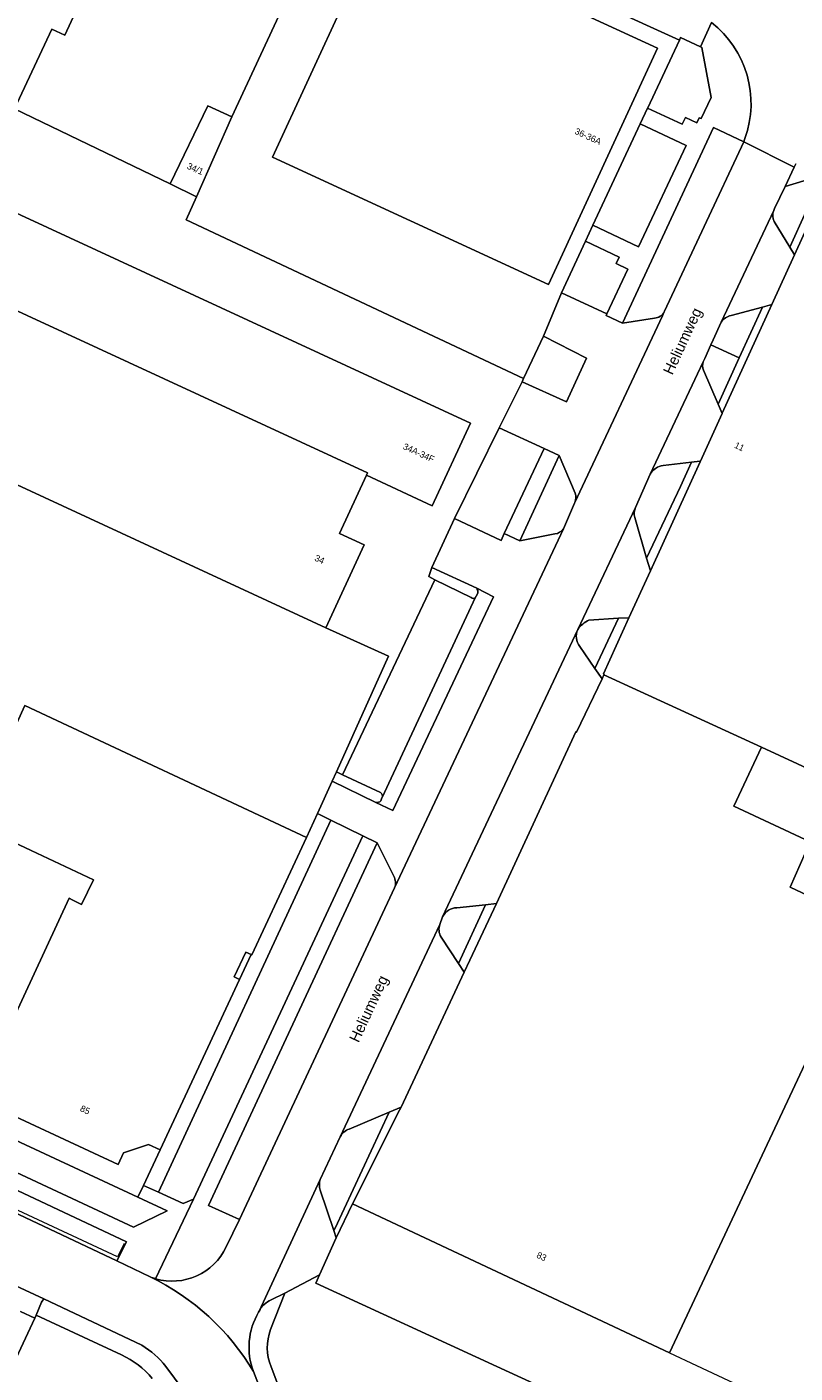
# Model space of a CAD drawing. Header units: metres. Extents: x 151448 to 154749, y 463108 to 465296.
# Tile 148 of 256: x 152700 to 152789, y 464676 to 464832. Entities that reach past the tile are written whole.
import ezdxf
from ezdxf.enums import TextEntityAlignment as Align

# ---------------------------------------------------------------- set-up
doc = ezdxf.new("R2010")
doc.units = ezdxf.units.M
for name, color, linetype, lineweight in [('B-PV-GR-BEPLANTING_CULTUUR_BODEMBEDEKKER-GV', 253, 'Continuous', 9), ('B-PV-GR-GROENVOORZIENING-GV', 253, 'Continuous', 9), ('B-PV-GR-HAAG-GV', 253, 'Continuous', 9), ('B-PV-IE-TERREINAFSCHEIDING_KUNSTMATIG_HEKWERK-G', 253, 'Continuous', 9), ('B-PV-OG-BEBOUWING-GV', 1, 'Continuous', 9), ('B-PV-OG-BEBOUWING-T18', 2, 'Continuous', 9), ('B-PV-OG-TERREIN_BEGROEID-GV', 253, 'Continuous', 9), ('B-PV-OG-TERREIN_ERF-GV', 253, 'Continuous', 9), ('B-PV-OG-TOPOGRAFIE-T18', 2, 'Continuous', 9), ('B-PV-VH-GESLOTENVERHARDING_ASFALT-GV', 253, 'Continuous', 9), ('B-PV-VH-HALFVERHARDING_GRASBETONSTEEN-GV', 253, 'Continuous', 9), ('B-PV-VH-OPENVERHARDING_BETONSTRAATSTEEN-GV', 253, 'Continuous', 9), ('B-PV-VH-OPENVERHARDING_TEGEL-GV', 253, 'Continuous', 9)]:
    doc.layers.add(name, color=color, linetype=linetype, lineweight=lineweight)
doc.styles.add('Drong', font='txt', dxfattribs={"height": 1.8})

msp = doc.modelspace()

# ---------------------------------------------------------------- linework, layer by layer
at = {"layer": 'B-PV-GR-BEPLANTING_CULTUUR_BODEMBEDEKKER-GV', "flags": 128}
for points in [[(152775.536, 464830.658), (152771.865, 464822.797), (152771.852, 464822.769), (152775.874, 464820.88), (152776.247, 464821.675), (152777.552, 464821.062), (152777.826, 464821.645), (152778.046, 464821.541), (152779.206, 464824.004), (152778.149, 464829.797), (152777.981, 464829.887), (152775.678, 464830.962)], [(152765.51, 464809.158), (152770.796, 464806.675), (152776.316, 464818.43), (152770.995, 464820.929)], [(152788.331, 464806.623), (152788.878, 464805.724), (152791.712, 464811.939), (152792.493, 464811.573), (152793.777, 464814.314), (152794.095, 464814.426), (152793.785, 464815.464), (152792.145, 464814.973)], [(152769.57, 464804.066), (152768.198, 464804.71), (152768.553, 464805.467), (152764.645, 464807.302), (152761.868, 464801.343), (152767.135, 464798.881)], [(152757.281, 464791.013), (152762.432, 464788.694), (152764.776, 464793.758), (152759.755, 464796.3), (152757.454, 464791.384)], [(152755.212, 464773.41), (152759.836, 464783.266), (152754.631, 464785.679), (152749.461, 464775.154), (152754.846, 464772.589)], [(152715.102, 464696.967), (152717.988, 464695.641), (152719.194, 464696.171), (152738.814, 464738.32), (152735.115, 464740.156)]]:
    msp.add_lwpolyline(points, close=True, dxfattribs=at)
for points in [[(152773.78, 464799.106), (152773.824, 464799.2), (152783.017, 464818.844), (152779.486, 464820.512), (152768.92, 464797.819), (152772.664, 464798.397)], [(152786.522, 464809.592), (152788.331, 464806.623), (152792.145, 464814.973), (152787.787, 464813.67), (152786.583, 464811.118), (152786.471, 464810.879)], [(152763.457, 464778.071), (152761.599, 464782.442), (152757.04, 464772.537), (152761.088, 464773.353)], [(152762.08, 464773.938), (152763.371, 464776.919), (152763.409, 464777.001)]]:
    msp.add_lwpolyline(points, dxfattribs=at)
at = {"layer": 'B-PV-GR-BEPLANTING_CULTUUR_BODEMBEDEKKER-GV'}
for points in [[(152786.471, 464810.879, 0.2028175), (152786.522, 464809.592)], [(152772.664, 464798.397, 0.270027), (152773.78, 464799.106)], [(152763.409, 464777.001, 0.1850099), (152763.457, 464778.071)], [(152761.088, 464773.353, 0.2187638), (152762.08, 464773.938)]]:
    msp.add_lwpolyline(points, format="xyb", dxfattribs=at)
at = {"layer": 'B-PV-GR-GROENVOORZIENING-GV', "flags": 128}
for points in [[(152780.374, 464797.914), (152779.451, 464795.875), (152779.192, 464795.302), (152782.476, 464793.802), (152785.157, 464799.672), (152781.531, 464798.692)], [(152771.736, 464770.532), (152775.652, 464778.863), (152776.932, 464781.665), (152773.665, 464781.279)], [(152772.144, 464780.268), (152770.443, 464776.415)], [(152770.349, 464775.271), (152771.736, 464770.532)], [(152763.978, 464760.288), (152765.739, 464757.74), (152768.458, 464763.559)], [(152768.458, 464763.559), (152765.048, 464763.35)], [(152747.894, 464726.569), (152749.908, 464723.518), (152753.059, 464730.33), (152749.722, 464729.97)], [(152748.072, 464728.928), (152747.757, 464728.04)], [(152733.886, 464697.194), (152735.45, 464692.509), (152735.593, 464692.816), (152741.867, 464706.265), (152737.226, 464704.301)], [(152736.206, 464703.393), (152736.2, 464703.381), (152733.862, 464698.462)]]:
    msp.add_lwpolyline(points, dxfattribs=at)
at = {"layer": 'B-PV-GR-GROENVOORZIENING-GV'}
for points in [[(152781.531, 464798.692, 0.1897731), (152780.374, 464797.914)], [(152773.665, 464781.279, 0.2449513), (152772.144, 464780.268)], [(152770.443, 464776.415, 0.1609021), (152770.349, 464775.271)], [(152765.048, 464763.35, 0.1258992), (152763.749, 464762.267)], [(152763.749, 464762.267, 0.2783797), (152763.978, 464760.288)], [(152749.722, 464729.97, 0.2800657), (152748.072, 464728.928)], [(152747.757, 464728.04, 0.2345889), (152747.894, 464726.569)], [(152737.226, 464704.301, 0.2043302), (152736.206, 464703.393)], [(152733.862, 464698.462, 0.1577319), (152733.886, 464697.194)]]:
    msp.add_lwpolyline(points, format="xyb", dxfattribs=at)
at = {"layer": 'B-PV-GR-HAAG-GV', "flags": 128}
for points in [[(152780.374, 464797.914), (152779.451, 464795.875), (152779.192, 464795.302), (152782.476, 464793.802), (152785.157, 464799.672), (152781.531, 464798.692)], [(152770.349, 464775.271), (152771.736, 464770.532), (152775.652, 464778.863), (152776.932, 464781.665), (152773.665, 464781.279)], [(152772.144, 464780.268), (152770.443, 464776.415)], [(152763.978, 464760.288), (152765.739, 464757.74), (152768.458, 464763.559), (152765.048, 464763.35)], [(152747.894, 464726.569), (152749.908, 464723.518), (152753.059, 464730.33), (152749.722, 464729.97)], [(152748.072, 464728.928), (152747.757, 464728.04)], [(152733.886, 464697.194), (152735.45, 464692.509), (152735.593, 464692.816), (152741.867, 464706.265), (152737.226, 464704.301)], [(152736.206, 464703.393), (152736.2, 464703.381), (152733.862, 464698.462)]]:
    msp.add_lwpolyline(points, dxfattribs=at)
at = {"layer": 'B-PV-GR-HAAG-GV'}
for points in [[(152781.531, 464798.692, 0.1897731), (152780.374, 464797.914)], [(152773.665, 464781.279, 0.2449513), (152772.144, 464780.268)], [(152770.443, 464776.415, 0.1609021), (152770.349, 464775.271)], [(152765.048, 464763.35, 0.1258992), (152763.749, 464762.267)], [(152763.749, 464762.267, 0.2783797), (152763.978, 464760.288)], [(152749.722, 464729.97, 0.2800657), (152748.072, 464728.928)], [(152747.757, 464728.04, 0.2345889), (152747.894, 464726.569)], [(152737.226, 464704.301, 0.2043302), (152736.206, 464703.393)], [(152733.862, 464698.462, 0.1577319), (152733.886, 464697.194)]]:
    msp.add_lwpolyline(points, format="xyb", dxfattribs=at)
at = {"layer": 'B-PV-IE-TERREINAFSCHEIDING_KUNSTMATIG_HEKWERK-G', "flags": 128}
for points in [[(152719.528, 464812.48), (152718.341, 464809.79), (152757.454, 464791.384)], [(152757.454, 464791.384), (152759.755, 464796.3)], [(152757.281, 464791.013), (152757.454, 464791.384)], [(152734.529, 464762.463), (152741.804, 464759.172)], [(152711.129, 464691.034), (152710.342, 464689.471), (152686.126, 464700.783), (152685.416, 464702.994)], [(152774.403, 464678.332), (152777.519, 464676.873)], [(152777.519, 464676.873), (152786.772, 464672.538), (152787.497, 464674.087), (152788.723, 464673.524)]]:
    msp.add_lwpolyline(points, dxfattribs=at)
at = {"layer": 'B-PV-OG-BEBOUWING-GV', "flags": 128}
for points in [[(152719.461, 464856.761), (152714.027, 464859.253), (152711.891, 464860.233), (152702.511, 464840.016), (152707.238, 464837.68), (152704.237, 464831.208), (152702.746, 464831.912), (152698.429, 464822.677), (152716.46, 464813.963), (152720.824, 464823.026), (152723.623, 464821.762), (152736.292, 464849.036), (152736.185, 464849.09), (152732.648, 464850.713), (152732.32, 464850.864), (152726.831, 464853.381), (152724.437, 464854.479), (152719.481, 464856.752)], [(152740.98, 464844.5), (152728.32, 464817.052), (152760.342, 464802.283), (152773.002, 464829.731), (152750.026, 464840.328), (152742.585, 464843.76)], [(152723.623, 464821.762), (152720.824, 464823.026), (152716.46, 464813.963), (152719.528, 464812.48)], [(152680.46, 464807.971), (152680.34, 464807.712), (152739.353, 464780.437), (152739.225, 464780.159), (152746.862, 464776.618), (152751.301, 464786.212), (152684.649, 464817.03)], [(152780.49, 464787.327), (152777.965, 464781.787), (152777.933, 464781.717), (152772.165, 464769.065), (152769.689, 464763.634), (152766.725, 464757.134), (152766.816, 464757.093), (152766.774, 464757.001), (152770.983, 464755.073), (152785.066, 464748.621), (152805.937, 464738.934), (152816.548, 464734.009), (152841.945, 464788.398), (152792.493, 464811.573), (152791.712, 464811.939), (152788.878, 464805.724), (152786.254, 464799.969), (152780.504, 464787.358)], [(152739.225, 464780.159), (152739.353, 464780.437), (152680.34, 464807.712), (152680.46, 464807.971), (152679.108, 464808.596), (152671.322, 464791.749), (152734.529, 464762.463), (152738.988, 464772.072), (152736.103, 464773.405)], [(152770.983, 464755.073), (152766.774, 464757.001), (152766.566, 464756.545), (152763.609, 464750.353), (152763.519, 464750.394), (152754.322, 464730.466), (152751.247, 464723.9), (152750.586, 464722.49), (152743.263, 464706.855), (152743.085, 464706.475), (152737.607, 464695.625), (152774.403, 464678.332), (152797.666, 464727.994), (152788.392, 464732.347), (152790.696, 464737.634), (152781.853, 464741.749), (152785.066, 464748.621)], [(152693.832, 464740.807), (152693.409, 464739.886), (152694.239, 464739.495), (152700.36, 464736.612), (152707.595, 464733.205), (152706.188, 464730.337), (152705.112, 464730.895), (152704.752, 464731.082), (152693.976, 464707.823), (152710.455, 464700.188), (152711.073, 464701.522), (152713.963, 464702.504), (152715.296, 464701.883), (152724.515, 464721.668), (152723.909, 464721.951), (152725.25, 464724.827), (152725.855, 464724.544), (152725.949, 464724.5), (152732.3, 464738.115), (152699.63, 464753.447)]]:
    msp.add_lwpolyline(points, close=True, dxfattribs=at)
at = {"layer": 'B-PV-OG-TERREIN_BEGROEID-GV', "flags": 128}
for points in [[(152763.957, 464837.793), (152759.097, 464840.064), (152758.395, 464838.49), (152775.536, 464830.658), (152775.678, 464830.962), (152777.981, 464829.887), (152779.253, 464832.689)], [(152789.028, 464816.297), (152788.851, 464815.923), (152787.787, 464813.67), (152792.145, 464814.973), (152792.462, 464815.667), (152801.067, 464818.612), (152801.725, 464818.317), (152803.147, 464817.632), (152803.41, 464817.505), (152803.811, 464818.442)], [(152742.425, 464733.646), (152740.469, 464737.498), (152720.914, 464695.441), (152724.515, 464693.8), (152742.505, 464732.294)], [(152686.116, 464700.403), (152686.177, 464700.363), (152710.273, 464689.016), (152711.408, 464691.215), (152684.842, 464703.718), (152684.784, 464703.597)], [(152769.895, 464668.83), (152774.906, 464666.514), (152775.247, 464667.137), (152773.395, 464667.99), (152754.366, 464676.753), (152733.356, 464686.428), (152733.784, 464687.375), (152729.774, 464685.244), (152728.108, 464681.032)], [(152710.813, 464678.085), (152700.926, 464682.718), (152700.756, 464682.355), (152694.008, 464667.936)], [(152728.176, 464676.726), (152729.556, 464673.096), (152730.233, 464671.59), (152734.84, 464672.663)]]:
    msp.add_lwpolyline(points, dxfattribs=at)
at = {"layer": 'B-PV-OG-TERREIN_BEGROEID-GV'}
for points in [[(152742.505, 464732.294, 0.2011793), (152742.425, 464733.646)], [(152728.108, 464681.032, 0.1899641), (152728.176, 464676.726)], [(152714.394, 464675.365, 0.1140823), (152710.813, 464678.085)]]:
    msp.add_lwpolyline(points, format="xyb", dxfattribs=at)
at = {"layer": 'B-PV-OG-TERREIN_BEGROEID-GV', "flags": 128}
msp.add_lwpolyline([(152691.693, 464706.176), (152687.054, 464708.336), (152686.932, 464708.075), (152685.613, 464705.346), (152712.218, 464692.921), (152716.112, 464694.806), (152712.732, 464696.38)], close=True, dxfattribs=at)
at = {"layer": 'B-PV-OG-TERREIN_ERF-GV', "flags": 128}
for points in [[(152691.549, 464825.981), (152691.64, 464825.855), (152698.429, 464822.677), (152702.746, 464831.912), (152704.237, 464831.208), (152707.238, 464837.68), (152702.511, 464840.016), (152711.891, 464860.233), (152702.725, 464864.535), (152690.029, 464836.994), (152695.466, 464834.509)], [(152740.98, 464844.5), (152741.555, 464846.39), (152736.292, 464849.036), (152723.623, 464821.762), (152719.528, 464812.48), (152718.341, 464809.79), (152757.454, 464791.384), (152759.755, 464796.3), (152761.868, 464801.343), (152764.645, 464807.302), (152765.51, 464809.158), (152770.995, 464820.929), (152771.852, 464822.769), (152771.865, 464822.797), (152775.536, 464830.658), (152758.395, 464838.49), (152756.592, 464839.321), (152750.8, 464842.038), (152750.026, 464840.328), (152773.002, 464829.731), (152760.342, 464802.283), (152728.32, 464817.052)], [(152786.254, 464799.969), (152785.157, 464799.672), (152782.476, 464793.802), (152780.019, 464788.423), (152780.49, 464787.327), (152780.504, 464787.358)], [(152671.322, 464791.749), (152671.184, 464791.813), (152669.115, 464787.527), (152662.699, 464773.636), (152696.893, 464757.843), (152689.656, 464742.609), (152693.832, 464740.807), (152699.63, 464753.447), (152732.3, 464738.115), (152733.567, 464740.924), (152735.249, 464744.649), (152735.747, 464745.753), (152741.804, 464759.172), (152734.529, 464762.463)], [(152776.932, 464781.665), (152775.652, 464778.863), (152771.736, 464770.532), (152772.165, 464769.065), (152777.933, 464781.717), (152777.965, 464781.787), (152777.894, 464781.779)], [(152766.774, 464757.001), (152766.816, 464757.093), (152766.725, 464757.134), (152769.689, 464763.634), (152768.458, 464763.559), (152765.739, 464757.74), (152766.566, 464756.545)], [(152753.059, 464730.33), (152749.908, 464723.518), (152750.586, 464722.49), (152751.247, 464723.9), (152754.322, 464730.466)], [(152724.515, 464721.668), (152725.855, 464724.544), (152725.25, 464724.827), (152723.909, 464721.951)], [(152737.607, 464695.625), (152743.085, 464706.475), (152743.263, 464706.855), (152741.867, 464706.265), (152735.593, 464692.816), (152735.45, 464692.509), (152735.73, 464691.669)]]:
    msp.add_lwpolyline(points, close=True, dxfattribs=at)
for points in [[(152684.649, 464817.03), (152751.301, 464786.212), (152746.862, 464776.618), (152739.225, 464780.159), (152736.103, 464773.405), (152738.988, 464772.072), (152734.529, 464762.463), (152741.804, 464759.172), (152735.747, 464745.753), (152736.467, 464745.409), (152747.187, 464768.037), (152746.455, 464768.416), (152746.825, 464769.452), (152749.461, 464775.154), (152754.631, 464785.679), (152757.281, 464791.013), (152757.454, 464791.384), (152718.341, 464809.79), (152719.528, 464812.48), (152716.46, 464813.963), (152698.429, 464822.677)], [(152805.937, 464738.934), (152785.066, 464748.621), (152781.853, 464741.749), (152790.696, 464737.634), (152788.392, 464732.347), (152797.666, 464727.994), (152774.403, 464678.332), (152737.607, 464695.625), (152735.73, 464691.669), (152733.784, 464687.375), (152733.356, 464686.428), (152754.366, 464676.753), (152773.395, 464667.99)], [(152691.693, 464706.176), (152712.732, 464696.38), (152713.375, 464697.761), (152715.296, 464701.883), (152713.963, 464702.504), (152711.073, 464701.522), (152710.455, 464700.188), (152693.976, 464707.823), (152704.752, 464731.082), (152705.112, 464730.895), (152706.188, 464730.337), (152707.595, 464733.205), (152700.36, 464736.612), (152694.239, 464739.495)]]:
    msp.add_lwpolyline(points, dxfattribs=at)
at = {"layer": 'B-PV-VH-GESLOTENVERHARDING_ASFALT-GV'}
for points in [[(152779.253, 464832.689, -0.3260643), (152783.13, 464819.247)], [(152722.963, 464690.626, -0.3712872), (152714.762, 464686.933)], [(152714.762, 464686.933, -0.0226943), (152714.156, 464687.141)], [(152714.156, 464687.141, -0.1471627), (152726.129, 464676.153)], [(152726.129, 464676.153, 0.1471627), (152714.156, 464687.141)], [(152726.129, 464676.153, -0.227662), (152726.724, 464683.045)], [(152713.19, 464679.207, -0.0933707), (152715.959, 464676.761)]]:
    msp.add_lwpolyline(points, format="xyb", dxfattribs=at)
at = {"layer": 'B-PV-VH-GESLOTENVERHARDING_ASFALT-GV', "flags": 128}
for points in [[(152783.13, 464819.247), (152783.017, 464818.844), (152788.851, 464815.923), (152789.028, 464816.297)], [(152726.724, 464683.045), (152726.778, 464683.162), (152733.862, 464698.462), (152736.2, 464703.381), (152736.206, 464703.393), (152747.757, 464728.04), (152748.072, 464728.928), (152763.749, 464762.267), (152770.443, 464776.415), (152772.144, 464780.268), (152778.295, 464793.334), (152778.469, 464793.704), (152779.192, 464795.302), (152779.451, 464795.875), (152780.374, 464797.914), (152786.471, 464810.879), (152786.583, 464811.118), (152787.787, 464813.67), (152788.851, 464815.923), (152783.017, 464818.844), (152773.824, 464799.2), (152773.78, 464799.106), (152773.561, 464798.639), (152763.409, 464777.001)], [(152763.409, 464777.001), (152763.371, 464776.919), (152762.08, 464773.938), (152742.505, 464732.294), (152724.515, 464693.8), (152722.963, 464690.626)], [(152714.156, 464687.141), (152710.273, 464689.016), (152686.177, 464700.363), (152674.909, 464705.615), (152672.03, 464706.911), (152659.17, 464712.908), (152654.53, 464715.074), (152645.444, 464719.326), (152643.013, 464720.463), (152642.821, 464720.553), (152623.67, 464729.498), (152613.022, 464734.544), (152612.976, 464734.566), (152585.598, 464747.441), (152582.108, 464749.028), (152571.061, 464754.199), (152570.367, 464754.607), (152567.239, 464747.288)], [(152568.963, 464746.869), (152642.237, 464712.492), (152689.807, 464690.174), (152701.8, 464684.616), (152713.19, 464679.207)], [(152715.959, 464676.761), (152718.991, 464672.689)], [(152727.394, 464672.841), (152726.129, 464676.153)]]:
    msp.add_lwpolyline(points, dxfattribs=at)
at = {"layer": 'B-PV-VH-HALFVERHARDING_GRASBETONSTEEN-GV', "flags": 128}
for points in [[(152700.926, 464682.718), (152701.557, 464684.195), (152701.8, 464684.616), (152689.807, 464690.174), (152689.62, 464689.784), (152690.063, 464689.582), (152689.817, 464689.029), (152690.129, 464688.89)], [(152692.194, 464681.872), (152694.382, 464680.808), (152693.079, 464677.997), (152692.889, 464677.588), (152691.099, 464673.727), (152690.885, 464673.264), (152689.396, 464670.053), (152694.008, 464667.936), (152700.756, 464682.355), (152699.116, 464683.122)], [(152699.116, 464683.122), (152700.756, 464682.355), (152700.926, 464682.718)]]:
    msp.add_lwpolyline(points, dxfattribs=at)
at = {"layer": 'B-PV-VH-OPENVERHARDING_BETONSTRAATSTEEN-GV', "flags": 128}
for points in [[(152786.471, 464810.879), (152780.374, 464797.914)], [(152788.878, 464805.724), (152788.331, 464806.623), (152786.522, 464809.592)], [(152781.531, 464798.692), (152785.157, 464799.672), (152786.254, 464799.969), (152788.878, 464805.724)], [(152772.664, 464798.397), (152768.92, 464797.819), (152767.053, 464798.706), (152767.135, 464798.881), (152761.868, 464801.343), (152759.755, 464796.3), (152764.776, 464793.758), (152762.432, 464788.694), (152757.281, 464791.013), (152754.631, 464785.679), (152759.836, 464783.266), (152761.599, 464782.442), (152763.457, 464778.071)], [(152763.409, 464777.001), (152773.561, 464798.639), (152773.78, 464799.106)], [(152779.192, 464795.302), (152778.469, 464793.704), (152778.295, 464793.334)], [(152778.326, 464792.361), (152780.019, 464788.423), (152782.476, 464793.802), (152779.192, 464795.302)], [(152778.295, 464793.334), (152772.144, 464780.268)], [(152777.965, 464781.787), (152780.49, 464787.327), (152780.019, 464788.423), (152778.326, 464792.361)], [(152773.665, 464781.279), (152776.932, 464781.665), (152777.894, 464781.779), (152777.965, 464781.787)], [(152770.443, 464776.415), (152763.749, 464762.267)], [(152771.736, 464770.532), (152770.349, 464775.271)], [(152761.088, 464773.353), (152757.04, 464772.537), (152755.212, 464773.41), (152754.846, 464772.589), (152749.461, 464775.154), (152746.825, 464769.452), (152752.024, 464767.038), (152753.98, 464766.055), (152742.288, 464741.271), (152740.325, 464742.201), (152735.249, 464744.649), (152733.567, 464740.924), (152735.115, 464740.156), (152738.814, 464738.32), (152740.469, 464737.498), (152742.425, 464733.646)], [(152742.505, 464732.294), (152762.08, 464773.938)], [(152765.048, 464763.35), (152768.458, 464763.559), (152769.689, 464763.634), (152772.165, 464769.065), (152771.736, 464770.532)], [(152751.382, 464765.957), (152747.187, 464768.037), (152736.467, 464745.409), (152740.858, 464743.34)], [(152741.041, 464742.75), (152751.895, 464766.002)], [(152763.749, 464762.267), (152748.072, 464728.928)], [(152754.322, 464730.466), (152763.519, 464750.394), (152763.609, 464750.353), (152766.566, 464756.545), (152765.739, 464757.74), (152763.978, 464760.288)], [(152749.722, 464729.97), (152753.059, 464730.33), (152754.322, 464730.466)], [(152747.757, 464728.04), (152736.206, 464703.393)], [(152749.908, 464723.518), (152747.894, 464726.569)], [(152737.226, 464704.301), (152741.867, 464706.265), (152743.263, 464706.855), (152750.586, 464722.49), (152749.908, 464723.518)], [(152733.862, 464698.462), (152726.778, 464683.162)], [(152728.188, 464684.466), (152729.774, 464685.244), (152733.784, 464687.375), (152735.73, 464691.669), (152735.45, 464692.509), (152733.886, 464697.194)]]:
    msp.add_lwpolyline(points, dxfattribs=at)
at = {"layer": 'B-PV-VH-OPENVERHARDING_BETONSTRAATSTEEN-GV'}
for points in [[(152786.522, 464809.592, -0.2028175), (152786.471, 464810.879)], [(152773.78, 464799.106, -0.270027), (152772.664, 464798.397)], [(152780.374, 464797.914, -0.1897731), (152781.531, 464798.692)], [(152778.326, 464792.361, -0.1695702), (152778.295, 464793.334)], [(152778.295, 464793.334, 0.1695702), (152778.326, 464792.361)], [(152772.144, 464780.268, -0.2449513), (152773.665, 464781.279)], [(152763.457, 464778.071, -0.1850099), (152763.409, 464777.001)], [(152770.349, 464775.271, -0.1609021), (152770.443, 464776.415)], [(152762.08, 464773.938, -0.2187638), (152761.088, 464773.353)], [(152751.895, 464766.002, -0.4504182), (152751.382, 464765.957)], [(152763.749, 464762.267, -0.1258992), (152765.048, 464763.35)], [(152763.978, 464760.288, -0.2783797), (152763.749, 464762.267)], [(152740.858, 464743.34, -0.3814576), (152741.041, 464742.75)], [(152742.425, 464733.646, -0.2011793), (152742.505, 464732.294)], [(152748.072, 464728.928, -0.2800657), (152749.722, 464729.97)], [(152747.894, 464726.569, -0.2345889), (152747.757, 464728.04)], [(152736.206, 464703.393, -0.2043302), (152737.226, 464704.301)], [(152733.886, 464697.194, -0.1577319), (152733.862, 464698.462)], [(152726.778, 464683.162, -0.1857083), (152728.188, 464684.466)]]:
    msp.add_lwpolyline(points, format="xyb", dxfattribs=at)
at = {"layer": 'B-PV-VH-OPENVERHARDING_TEGEL-GV', "flags": 128}
for points in [[(152779.253, 464832.689), (152777.981, 464829.887), (152778.149, 464829.797), (152779.206, 464824.004), (152778.046, 464821.541), (152777.826, 464821.645), (152777.552, 464821.062), (152776.247, 464821.675), (152775.874, 464820.88), (152771.852, 464822.769), (152770.995, 464820.929), (152776.316, 464818.43), (152770.796, 464806.675), (152765.51, 464809.158), (152764.645, 464807.302), (152768.553, 464805.467), (152768.198, 464804.71), (152769.57, 464804.066), (152767.135, 464798.881), (152767.053, 464798.706), (152768.92, 464797.819), (152779.486, 464820.512), (152783.017, 464818.844)], [(152783.017, 464818.844), (152783.13, 464819.247)], [(152752.024, 464767.038), (152746.825, 464769.452), (152746.455, 464768.416), (152747.187, 464768.037), (152751.382, 464765.957)], [(152740.325, 464742.201), (152742.288, 464741.271), (152753.98, 464766.055), (152752.024, 464767.038)], [(152751.924, 464766.048), (152751.895, 464766.002), (152741.041, 464742.75)], [(152751.895, 464766.002), (152751.924, 464766.048)], [(152752.159, 464766.486), (152751.952, 464766.124)], [(152751.952, 464766.124), (152752.159, 464766.486)], [(152740.858, 464743.34), (152736.467, 464745.409), (152735.747, 464745.753), (152735.249, 464744.649), (152740.325, 464742.201)], [(152740.908, 464742.398), (152741.028, 464742.722), (152741.041, 464742.75)], [(152741.041, 464742.75), (152741.028, 464742.722), (152740.908, 464742.398)], [(152722.963, 464690.626), (152724.515, 464693.8), (152720.914, 464695.441), (152740.469, 464737.498), (152738.814, 464738.32), (152719.194, 464696.171), (152714.762, 464686.933)], [(152714.762, 464686.933), (152719.194, 464696.171), (152717.988, 464695.641), (152715.102, 464696.967), (152713.375, 464697.761), (152712.732, 464696.38), (152716.112, 464694.806), (152712.218, 464692.921), (152685.613, 464705.346), (152684.842, 464703.718), (152711.408, 464691.215), (152710.273, 464689.016)], [(152710.273, 464689.016), (152714.156, 464687.141)], [(152713.19, 464679.207), (152701.8, 464684.616), (152701.557, 464684.195), (152700.926, 464682.718), (152710.813, 464678.085)], [(152728.108, 464681.032), (152729.774, 464685.244), (152728.188, 464684.466)], [(152726.778, 464683.162), (152726.724, 464683.045)], [(152718.991, 464672.689), (152715.959, 464676.761)], [(152726.129, 464676.153), (152727.394, 464672.841)], [(152728.283, 464670.988), (152730.233, 464671.59), (152729.556, 464673.096), (152728.176, 464676.726)]]:
    msp.add_lwpolyline(points, dxfattribs=at)
at = {"layer": 'B-PV-VH-OPENVERHARDING_TEGEL-GV'}
for points in [[(152783.13, 464819.247, 0.3260643), (152779.253, 464832.689)], [(152751.382, 464765.957, 0.4504182), (152751.895, 464766.002)], [(152751.952, 464766.124, -0.0548801), (152751.924, 464766.048)], [(152751.924, 464766.048, 0.0548801), (152751.952, 464766.124)], [(152752.024, 464767.038, -0.1826782), (152752.159, 464766.486)], [(152752.159, 464766.486, 0.1826782), (152752.024, 464767.038)], [(152740.325, 464742.201, 0.3175778), (152740.908, 464742.398)], [(152740.908, 464742.398, -0.3175778), (152740.325, 464742.201)], [(152741.041, 464742.75, 0.3814576), (152740.858, 464743.34)], [(152714.762, 464686.933, 0.3712872), (152722.963, 464690.626)], [(152714.156, 464687.141, 0.0226943), (152714.762, 464686.933)], [(152726.724, 464683.045, 0.227662), (152726.129, 464676.153)], [(152728.188, 464684.466, 0.1857083), (152726.778, 464683.162)], [(152728.176, 464676.726, -0.1899641), (152728.108, 464681.032)], [(152715.959, 464676.761, 0.0933707), (152713.19, 464679.207)], [(152710.813, 464678.085, -0.1140823), (152714.394, 464675.365)]]:
    msp.add_lwpolyline(points, format="xyb", dxfattribs=at)
at = {"layer": 'B-PV-VH-OPENVERHARDING_TEGEL-GV', "flags": 128}
for points in [[(152761.599, 464782.442), (152759.836, 464783.266), (152755.212, 464773.41), (152757.04, 464772.537)], [(152715.296, 464701.883), (152713.375, 464697.761), (152715.102, 464696.967), (152735.115, 464740.156), (152733.567, 464740.924), (152732.3, 464738.115), (152725.949, 464724.5), (152725.855, 464724.544), (152724.515, 464721.668)]]:
    msp.add_lwpolyline(points, close=True, dxfattribs=at)

# ---------------------------------------------------------------- texts
at = {"layer": 'B-PV-OG-BEBOUWING-T18', "style": 'Drong'}
for s, rotation, p in [('36-36A', 335.2, (152764.943, 464819.48)), ('34/1', 336.2, (152719.393, 464815.73)), ('34A-34F', 335.2, (152745.301, 464782.77)), ('11', 334.9, (152782.502, 464783.483)), ('34', 335.1, (152733.803, 464770.401)), ('85', 334.8, (152706.606, 464706.525)), ('83', 334.9, (152759.557, 464689.516))]:
    msp.add_text(s, height=0.75, rotation=rotation, dxfattribs=at).set_placement(p, align=Align.MIDDLE)
at = {"layer": 'B-PV-OG-TOPOGRAFIE-T18', "style": 'Drong'}
for p in [(152776.026, 464795.663), (152739.629, 464718.193)]:
    msp.add_text('Heliumweg', height=1.25, rotation=65.2, dxfattribs=at).set_placement(p, align=Align.MIDDLE)

doc.saveas('drawing.dxf')
